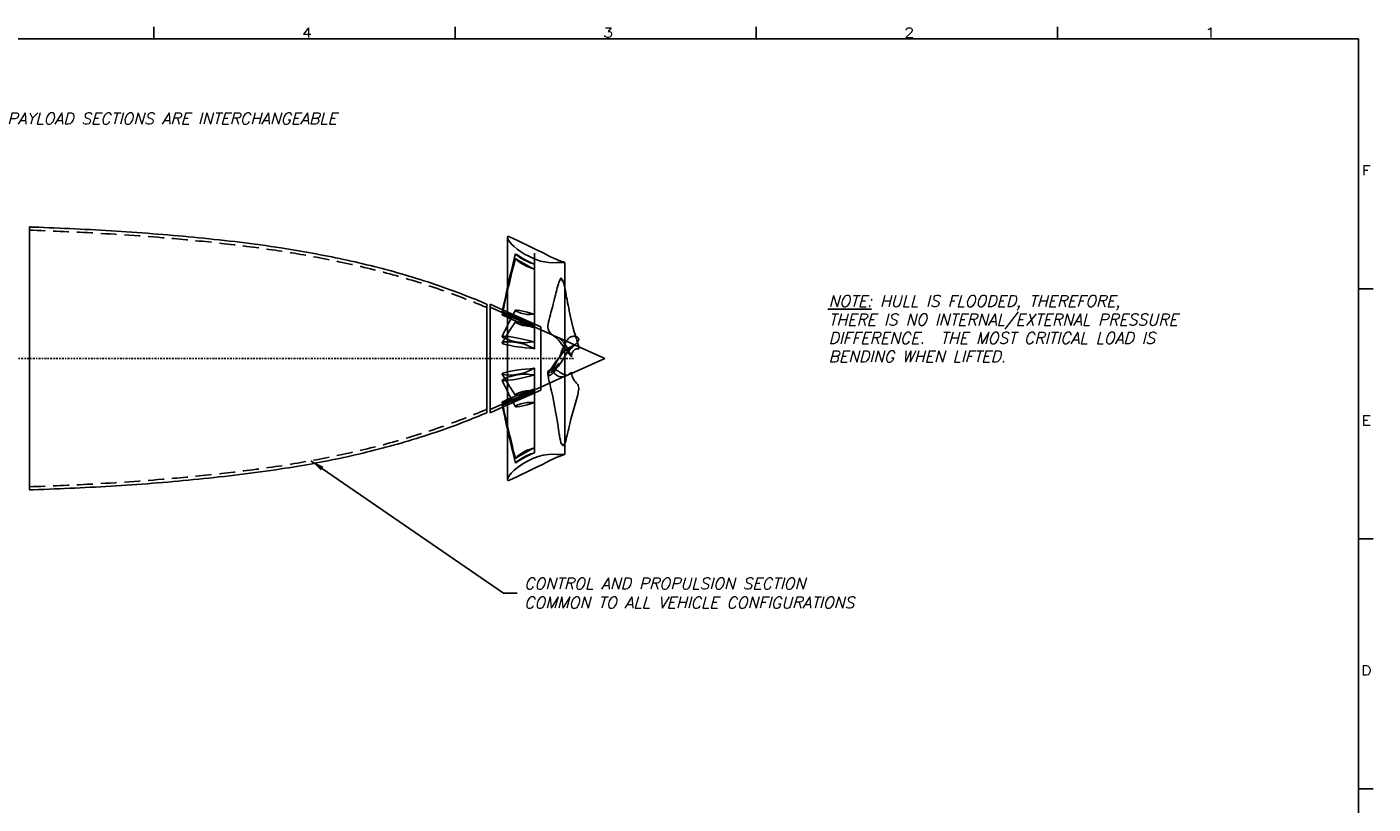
# Model space of a CAD drawing. Extents: x -194 to 25, y 5 to 126.
# Tile 5 of 5: x -82 to 24, y 64 to 125. Entities that reach past the tile are written whole.
import ezdxf
from ezdxf.enums import TextEntityAlignment as Align

# ---------------------------------------------------------------- set-up
doc = ezdxf.new("R2010")
doc.units = 0
doc.header["$LTSCALE"] = 5
doc.header["$MEASUREMENT"] = 0
for name, pattern in [('CENTER', [2, 1.25, -0.25, 0.25, -0.25]), ('HIDDEN', [0.375, 0.25, -0.125]), ('SLDHIDDEN0', [1.905, 1.27, -0.635])]:
    doc.linetypes.add(name, pattern=pattern)
for name, color, linetype in [('DIMEN', 1, 'CONTINUOUS'), ('DUCT', 30, 'CONTINUOUS'), ('HULL', 7, 'CONTINUOUS'), ('TTLBOX', 5, 'CONTINUOUS')]:
    doc.layers.add(name, color=color, linetype=linetype)
doc.styles.add('ENGR', font='Romans', dxfattribs={"oblique": 15})
doc.styles.add('ROMAND', font='Romand', dxfattribs={"height": 0.1})
doc.dimstyles.get("Standard").update_dxf_attribs({"dimtxt": 0.18, "dimasz": 0.18, "dimexe": 0.18, "dimexo": 0.0625, "dimgap": 0.09, "dimtad": 0, "dimtih": 1, "dimtoh": 1, "dimdec": 4, "dimzin": 0, "dimtxsty": 'STANDARD', "dimcen": 0.09, "dimazin": 3, "dimtfac": 1, "dimtdec": 4, "dimtofl": 0, "dimtmove": 0, "dimatfit": 3, "dimtolj": 1, "dimtzin": 0})

# ---------------------------------------------------------------- blocks, each defined once
blk = doc.blocks.new('BORDER')
at = {"layer": 'TTLBOX'}
for p, q in [((-10.375, 15.75), (-10.375, 15.875)), ((-7.781, 15.75), (-7.781, 15.875)), ((-5.188, 15.75), (-5.188, 15.875)), ((-2.594, 15.75), (-2.594, 15.875)), ((0, 15.75), (-20.75, 15.75)), ((0, 0), (0, 15.75)), ((0, 13.125), (0.125, 13.125)), ((0, 10.5), (0.125, 10.5)), ((0, 7.875), (0.125, 7.875))]:
    blk.add_line(p, q, dxfattribs=at)
for p in [(-10.375, 15.75), (-7.781, 15.75), (-5.188, 15.75), (-2.594, 15.75), (0, 13.125), (0, 10.5), (0, 10.5), (0, 7.875), (0, 7.875)]:
    blk.add_point(p, dxfattribs=at)
at = {"layer": 'TTLBOX', "style": 'ROMAND'}
for s, p in [('4', (-9.058, 15.766)), ('3', (-6.464, 15.766)), ('2', (-3.87, 15.766)), ('1', (-1.277, 15.766)), ('F', (0.067, 14.32)), ('E', (0.067, 11.695)), ('D', (0.067, 9.07))]:
    blk.add_text(s, height=0.1, dxfattribs=at).set_placement(p, align=Align.CENTER)
blk = doc.blocks.new('BBORDER')
at = {"layer": 'TTLBOX', "xscale": 0.7619047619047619, "yscale": 0.625, "zscale": 0.7619047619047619}
blk.add_blockref('BORDER', (0, 0), dxfattribs=at)

msp = doc.modelspace()

# ---------------------------------------------------------------- linework, layer by layer
at = {"layer": 'DUCT', "linetype": 'CONTINUOUS'}
for p, q in [((-44.1, 89.7), (-44.1, 108.76)), ((-39.58, 106.79), (-39.58, 91.67)), ((-45.47, 94.95), (-45.47, 103.51)), ((-45.47, 103.51), (-44.48, 103.07)), ((-39.58, 100.64), (-39.46, 100.59)), ((-38.81, 100.3), (-36.42, 99.23)), ((-36.42, 99.23), (-39.05, 98.06)), ((-39.49, 97.86), (-39.58, 97.83)), ((-44.43, 95.41), (-45.47, 94.95))]:
    msp.add_line(p, q, dxfattribs=at)
at = {"layer": 'DUCT', "linetype": 'SLDHIDDEN0'}
for p, q in [((-41.97, 107.52), (-41.97, 106.65)), ((-41.97, 107.08), (-41.97, 106.26)), ((-45.47, 103.26), (-41.47, 101.48)), ((-44.48, 103.07), (-41.47, 101.73)), ((-41.97, 103.09), (-41.97, 102.71)), ((-41.97, 102.05), (-41.97, 101.74)), ((-41.47, 96.73), (-41.47, 101.73)), ((-41.47, 101.48), (-40.57, 101.08)), ((-40.34, 100.98), (-39.58, 100.64)), ((-39.46, 100.59), (-38.81, 100.3)), ((-39.58, 97.83), (-41.47, 96.98)), ((-39.05, 98.06), (-39.31, 97.95)), ((-41.47, 96.98), (-45.47, 95.2)), ((-41.47, 96.73), (-44.43, 95.41))]:
    msp.add_line(p, q, dxfattribs=at)
at = {"layer": 'DUCT', "linetype": 'CONTINUOUS', "flags": 128}
for points in [[(-44.1, 108.76), (-44.1, 108.79), (-44.09, 108.82), (-44.05, 108.84), (-44.01, 108.84), (-43.93, 108.81), (-43.64, 108.68), (-43.35, 108.54), (-43.06, 108.4), (-42.49, 108.13), (-41.91, 107.85), (-41.33, 107.58), (-41.05, 107.43), (-40.76, 107.27), (-40.48, 107.13), (-40.26, 107.04), (-40.03, 106.95), (-39.81, 106.87), (-39.69, 106.83), (-39.64, 106.81), (-39.6, 106.8), (-39.59, 106.8), (-39.58, 106.79), (-39.58, 106.79), (-39.58, 106.79), (-39.58, 106.79), (-39.58, 106.79), (-39.58, 106.79), (-39.58, 106.79), (-39.58, 106.79)], [(-44.51, 102.89), (-44.48, 103.06), (-44.41, 103.4), (-44.34, 103.69), (-44.29, 103.95), (-44.24, 104.17), (-44.2, 104.36), (-44.18, 104.47), (-44.15, 104.58), (-44.12, 104.72), (-44.1, 104.79)], [(-39.58, 104.75), (-39.56, 104.66), (-39.51, 104.42), (-39.47, 104.2), (-39.44, 104.03), (-39.41, 103.9), (-39.4, 103.81), (-39.38, 103.72), (-39.36, 103.61), (-39.33, 103.42), (-39.28, 103.21), (-39.24, 102.97), (-39.14, 102.52), (-39.04, 102.07), (-38.92, 101.62), (-38.84, 101.32), (-38.75, 101.04), (-38.73, 100.96)], [(-44.1, 102.67), (-44.27, 102.75), (-44.43, 102.84), (-44.48, 102.86), (-44.5, 102.87), (-44.51, 102.88), (-44.51, 102.89), (-44.51, 102.89), (-44.51, 102.89)], [(-44.51, 100.97), (-44.48, 101.03), (-44.43, 101.14), (-44.38, 101.25), (-44.32, 101.37), (-44.26, 101.49), (-44.2, 101.61), (-44.15, 101.72), (-44.1, 101.81)], [(-44.1, 100.74), (-44.27, 100.8), (-44.43, 100.88), (-44.48, 100.91), (-44.5, 100.93), (-44.51, 100.94), (-44.51, 100.95), (-44.51, 100.96), (-44.51, 100.97), (-44.51, 100.97)], [(-39.58, 100.35), (-39.58, 100.35), (-39.58, 100.35), (-39.58, 100.35), (-39.58, 100.35), (-39.58, 100.35), (-39.58, 100.35), (-39.58, 100.35), (-39.58, 100.35), (-39.58, 100.35), (-39.58, 100.35), (-39.58, 100.35), (-39.58, 100.36), (-39.57, 100.38), (-39.55, 100.41), (-39.54, 100.44), (-39.52, 100.47), (-39.47, 100.57), (-39.42, 100.65), (-39.38, 100.7), (-39.33, 100.77), (-39.28, 100.82), (-39.23, 100.86), (-39.17, 100.9), (-39.11, 100.93), (-39.04, 100.96), (-38.97, 100.97), (-38.89, 100.98), (-38.82, 100.98), (-38.74, 100.96), (-38.66, 100.94), (-38.59, 100.91), (-38.53, 100.86), (-38.51, 100.83), (-38.5, 100.8), (-38.49, 100.77), (-38.49, 100.73), (-38.49, 100.71), (-38.5, 100.68), (-38.53, 100.62), (-38.59, 100.52), (-38.68, 100.42), (-38.73, 100.36), (-38.77, 100.33), (-38.79, 100.31), (-38.82, 100.29), (-38.86, 100.25), (-38.94, 100.18), (-39.01, 100.1), (-39.08, 100.03), (-39.15, 99.96), (-39.24, 99.85), (-39.35, 99.71), (-39.4, 99.64), (-39.44, 99.59), (-39.47, 99.54), (-39.5, 99.51), (-39.51, 99.5), (-39.52, 99.49)], [(-39.58, 100.35), (-39.58, 100.36), (-39.57, 100.37)], [(-38.59, 100.52), (-38.55, 100.38), (-38.51, 100.22), (-38.5, 100.17), (-38.5, 100.16)], [(-44.51, 98), (-44.51, 98), (-44.51, 98.01), (-44.51, 98.02), (-44.51, 98.03), (-44.5, 98.05), (-44.48, 98.06), (-44.43, 98.08), (-44.37, 98.1), (-44.17, 98.15), (-44.1, 98.17)], [(-44.1, 97.31), (-44.14, 97.37), (-44.24, 97.53), (-44.34, 97.7), (-44.44, 97.87), (-44.51, 98)], [(-39.06, 98.16), (-39.05, 98.05), (-39.03, 97.93), (-39.01, 97.84), (-38.98, 97.76), (-38.96, 97.7), (-38.93, 97.65), (-38.88, 97.56), (-38.82, 97.48), (-38.75, 97.4), (-38.69, 97.32), (-38.63, 97.25), (-38.57, 97.17), (-38.52, 97.09), (-38.5, 97), (-38.49, 96.9), (-38.49, 96.8), (-38.5, 96.74), (-38.5, 96.7), (-38.52, 96.61), (-38.54, 96.5), (-38.57, 96.36), (-38.61, 96.19), (-38.67, 96), (-38.77, 95.63), (-38.87, 95.27), (-38.95, 94.99), (-39.03, 94.71), (-39.1, 94.44), (-39.16, 94.18), (-39.21, 93.97), (-39.26, 93.78), (-39.28, 93.69), (-39.3, 93.61), (-39.32, 93.53), (-39.34, 93.44), (-39.37, 93.31), (-39.4, 93.18), (-39.44, 93.03), (-39.49, 92.86), (-39.54, 92.68), (-39.58, 92.59)], [(-39.49, 97.87), (-39.43, 97.89), (-39.33, 97.95), (-39.23, 98.01), (-39.14, 98.08), (-39.09, 98.12), (-39.07, 98.14), (-39.06, 98.15), (-39.06, 98.15), (-39.05, 98.15), (-39.05, 98.15), (-39.05, 98.16), (-39.05, 98.16), (-39.05, 98.16), (-39.05, 98.16), (-39.05, 98.16), (-39.05, 98.16), (-39.05, 98.16), (-39.05, 98.16), (-39.05, 98.16), (-39.05, 98.16), (-39.05, 98.16), (-39.05, 98.16), (-39.05, 98.16), (-39.05, 98.16), (-39.05, 98.16), (-39.05, 98.16), (-39.05, 98.16), (-39.05, 98.16), (-39.05, 98.16), (-39.05, 98.16), (-39.05, 98.16), (-39.05, 98.16)], [(-44.51, 95.79), (-44.51, 95.79), (-44.51, 95.8), (-44.5, 95.81), (-44.48, 95.82), (-44.43, 95.85), (-44.37, 95.87), (-44.17, 95.97), (-44.1, 95.99)], [(-44.1, 93.94), (-44.11, 93.99), (-44.16, 94.2), (-44.21, 94.41), (-44.26, 94.62), (-44.3, 94.83), (-44.35, 95.03), (-44.39, 95.23), (-44.43, 95.4), (-44.45, 95.51), (-44.47, 95.59), (-44.49, 95.66), (-44.5, 95.72), (-44.51, 95.77), (-44.51, 95.79)], [(-44.1, 93.67), (-44.12, 93.76), (-44.17, 93.96), (-44.2, 94.09), (-44.22, 94.2), (-44.24, 94.31), (-44.27, 94.41), (-44.29, 94.5), (-44.31, 94.6), (-44.34, 94.74), (-44.38, 94.94), (-44.43, 95.19), (-44.48, 95.39)], [(-39.58, 91.67), (-39.58, 91.67), (-39.58, 91.67), (-39.58, 91.67), (-39.58, 91.67), (-39.58, 91.67), (-39.58, 91.67), (-39.58, 91.67), (-39.58, 91.67), (-39.58, 91.67), (-39.59, 91.67), (-39.6, 91.67), (-39.61, 91.66), (-39.64, 91.66), (-39.69, 91.64), (-39.81, 91.6), (-40.03, 91.52), (-40.26, 91.43), (-40.48, 91.34), (-40.76, 91.19), (-41.05, 91.04), (-41.33, 90.89), (-41.91, 90.61), (-42.49, 90.34), (-43.06, 90.06), (-43.35, 89.92), (-43.64, 89.79), (-43.93, 89.65), (-44.01, 89.63), (-44.05, 89.63), (-44.09, 89.65), (-44.1, 89.67), (-44.1, 89.7)]]:
    msp.add_lwpolyline(points, dxfattribs=at)
at = {"layer": 'DUCT', "linetype": 'SLDHIDDEN0', "flags": 128}
for points in [[(-44.1, 108.76), (-44.1, 108.74), (-44.08, 108.67), (-43.98, 108.49), (-43.86, 108.33), (-43.72, 108.18), (-43.58, 108.04), (-43.34, 107.84), (-43.08, 107.66), (-42.76, 107.45), (-42.43, 107.28), (-42.09, 107.12), (-41.79, 107), (-41.49, 106.9), (-41.18, 106.84), (-40.86, 106.79), (-40.54, 106.77), (-40.22, 106.78), (-39.9, 106.8), (-39.74, 106.8), (-39.66, 106.8), (-39.62, 106.8), (-39.6, 106.8), (-39.59, 106.79), (-39.58, 106.79), (-39.58, 106.79), (-39.58, 106.79), (-39.58, 106.79), (-39.58, 106.79), (-39.58, 106.79), (-39.58, 106.79), (-39.58, 106.79), (-39.58, 106.79), (-39.58, 106.79)], [(-44.51, 102.68), (-44.51, 102.71), (-44.5, 102.74), (-44.49, 102.78), (-44.48, 102.83), (-44.47, 102.88), (-44.46, 102.95), (-44.43, 103.08), (-44.39, 103.24), (-44.35, 103.43), (-44.11, 104.48), (-44.02, 104.9), (-43.92, 105.29), (-43.83, 105.67), (-43.75, 106.02), (-43.67, 106.31), (-43.6, 106.59), (-43.58, 106.66), (-43.57, 106.73), (-43.55, 106.79), (-43.53, 106.87), (-43.51, 106.97), (-43.48, 107.09)], [(-44.1, 104.79), (-44.08, 104.9), (-44.04, 105.1), (-43.98, 105.35), (-43.9, 105.68), (-43.81, 106.06), (-43.71, 106.49), (-43.6, 106.97), (-43.48, 107.47)], [(-41.97, 106.65), (-41.97, 106.65), (-41.97, 106.65), (-41.97, 106.65), (-41.97, 106.65), (-41.97, 106.65), (-41.97, 106.65), (-41.97, 106.65), (-41.97, 106.66), (-41.98, 106.66), (-41.99, 106.66), (-42.06, 106.68), (-42.32, 106.77), (-42.58, 106.88), (-42.82, 107), (-43.06, 107.14), (-43.28, 107.3), (-43.39, 107.38), (-43.44, 107.43), (-43.46, 107.45), (-43.47, 107.46), (-43.47, 107.46), (-43.48, 107.47), (-43.48, 107.47), (-43.47, 107.47), (-43.47, 107.47), (-43.45, 107.45), (-43.34, 107.39), (-43.12, 107.25), (-42.89, 107.11), (-42.66, 106.98), (-42.54, 106.92), (-42.29, 106.8), (-42.13, 106.72), (-42.05, 106.69), (-42.01, 106.67), (-41.99, 106.66), (-41.98, 106.66), (-41.98, 106.66), (-41.97, 106.66), (-41.97, 106.66), (-41.97, 106.66), (-41.97, 106.65), (-41.97, 106.65), (-41.97, 106.65), (-41.97, 106.65), (-41.97, 106.65), (-41.97, 106.65), (-41.97, 106.65), (-41.97, 106.65), (-41.97, 106.65), (-41.97, 106.65), (-41.97, 106.65), (-41.97, 106.65), (-41.97, 106.65), (-41.97, 106.65), (-41.97, 106.65), (-41.97, 106.65), (-41.97, 106.65)], [(-41.97, 106.26), (-41.97, 106.26), (-41.97, 106.26), (-41.97, 106.26), (-41.97, 106.26), (-41.97, 106.26), (-41.97, 106.26), (-41.97, 106.26), (-41.97, 106.26), (-41.98, 106.26), (-41.99, 106.27), (-42.06, 106.3), (-42.32, 106.43), (-42.58, 106.57), (-42.82, 106.71), (-43.06, 106.84), (-43.28, 106.98), (-43.39, 107.05), (-43.44, 107.08), (-43.46, 107.09), (-43.47, 107.09), (-43.47, 107.09), (-43.48, 107.09), (-43.48, 107.09), (-43.47, 107.08), (-43.47, 107.07), (-43.45, 107.05), (-43.34, 106.96), (-43.12, 106.79), (-42.89, 106.65), (-42.66, 106.52), (-42.54, 106.46), (-42.29, 106.37), (-42.13, 106.31), (-42.05, 106.28), (-42.01, 106.27), (-41.99, 106.26), (-41.98, 106.26), (-41.98, 106.26), (-41.97, 106.26), (-41.97, 106.26), (-41.97, 106.26), (-41.97, 106.26), (-41.97, 106.26), (-41.97, 106.26), (-41.97, 106.26), (-41.97, 106.26), (-41.97, 106.26), (-41.97, 106.26), (-41.97, 106.26), (-41.97, 106.26), (-41.97, 106.26), (-41.97, 106.26), (-41.97, 106.26), (-41.97, 106.26), (-41.97, 106.26), (-41.97, 106.26), (-41.97, 106.26), (-41.97, 106.26)], [(-41.97, 106.65), (-41.97, 104.51), (-41.97, 101.85)], [(-41.97, 106.26), (-41.97, 104.19), (-41.97, 101.62)], [(-40.58, 101.09), (-40.62, 101.12), (-40.73, 101.25), (-40.8, 101.34), (-40.85, 101.42), (-40.88, 101.49), (-40.9, 101.56), (-40.91, 101.66), (-40.91, 101.78), (-40.89, 101.92), (-40.86, 102.11), (-40.82, 102.31), (-40.77, 102.51), (-40.72, 102.7), (-40.68, 102.86), (-40.64, 103.01), (-40.59, 103.2), (-40.54, 103.35), (-40.5, 103.5), (-40.45, 103.71), (-40.39, 103.95), (-40.32, 104.21), (-40.28, 104.38), (-40.24, 104.53), (-40.2, 104.66), (-40.18, 104.78), (-40.15, 104.88), (-40.13, 104.96), (-40.11, 105.03), (-40.08, 105.11), (-40.05, 105.21), (-40.02, 105.29), (-40, 105.35), (-39.98, 105.4), (-39.97, 105.41), (-39.96, 105.44), (-39.94, 105.47), (-39.92, 105.51), (-39.89, 105.56)], [(-39.68, 105.24), (-39.68, 105.24), (-39.68, 105.24), (-39.68, 105.24), (-39.68, 105.24), (-39.68, 105.24), (-39.68, 105.24), (-39.69, 105.24), (-39.69, 105.24), (-39.69, 105.25), (-39.7, 105.25), (-39.7, 105.26), (-39.73, 105.3), (-39.76, 105.33), (-39.79, 105.36), (-39.82, 105.4), (-39.86, 105.48), (-39.88, 105.52), (-39.89, 105.54), (-39.89, 105.55), (-39.89, 105.56), (-39.89, 105.56), (-39.89, 105.56), (-39.89, 105.56), (-39.89, 105.56), (-39.89, 105.56), (-39.89, 105.56), (-39.89, 105.56), (-39.88, 105.56), (-39.87, 105.55), (-39.86, 105.55), (-39.81, 105.48), (-39.76, 105.41), (-39.73, 105.36), (-39.71, 105.3), (-39.68, 105.24)], [(-39.69, 105.25), (-39.62, 104.94), (-39.58, 104.75)], [(-44.51, 102.89), (-44.51, 102.89), (-44.51, 102.89), (-44.5, 102.89), (-44.48, 102.89), (-44.43, 102.87), (-44.37, 102.85), (-44.17, 102.77), (-43.96, 102.69), (-43.54, 102.52), (-43.02, 102.3), (-42.67, 102.15), (-42.32, 101.99), (-42.15, 101.92), (-42.06, 101.88), (-42.01, 101.86), (-41.99, 101.85), (-41.99, 101.85), (-41.98, 101.85), (-41.97, 101.85), (-41.97, 101.85), (-41.97, 101.85), (-41.97, 101.85), (-41.97, 101.85), (-41.97, 101.85), (-41.97, 101.85), (-41.97, 101.85), (-41.97, 101.85), (-41.97, 101.85), (-41.97, 101.85), (-41.97, 101.85), (-41.97, 101.85), (-41.97, 101.85), (-41.97, 101.85), (-41.97, 101.85), (-41.97, 101.85), (-41.97, 101.85), (-41.97, 101.85), (-41.97, 101.85), (-41.97, 101.85)], [(-44.1, 101.81), (-44.09, 101.83), (-44.04, 101.94), (-43.97, 102.08), (-43.89, 102.23), (-43.81, 102.4), (-43.7, 102.59), (-43.59, 102.81), (-43.47, 103.03)], [(-41.97, 102.71), (-41.97, 102.71), (-41.97, 102.71), (-41.97, 102.71), (-41.97, 102.71), (-41.97, 102.71), (-41.97, 102.71), (-41.97, 102.71), (-41.97, 102.71), (-41.98, 102.71), (-41.99, 102.71), (-42.06, 102.71), (-42.32, 102.7), (-42.58, 102.7), (-42.82, 102.74), (-43.06, 102.81), (-43.28, 102.89), (-43.39, 102.94), (-43.44, 102.98), (-43.46, 103), (-43.47, 103), (-43.47, 103.01), (-43.48, 103.02), (-43.48, 103.03), (-43.47, 103.03), (-43.47, 103.04), (-43.45, 103.04), (-43.34, 103.04), (-43.12, 103.01), (-42.89, 102.96), (-42.66, 102.91), (-42.54, 102.87), (-42.29, 102.79), (-42.13, 102.75), (-42.05, 102.72), (-42.01, 102.71), (-41.99, 102.71), (-41.98, 102.71), (-41.98, 102.71), (-41.97, 102.71), (-41.97, 102.71), (-41.97, 102.71), (-41.97, 102.71), (-41.97, 102.71), (-41.97, 102.71), (-41.97, 102.71), (-41.97, 102.71), (-41.97, 102.71), (-41.97, 102.71), (-41.97, 102.71), (-41.97, 102.71), (-41.97, 102.71), (-41.97, 102.71), (-41.97, 102.71), (-41.97, 102.71), (-41.97, 102.71), (-41.97, 102.71), (-41.97, 102.71), (-41.97, 102.71)], [(-41.97, 101.62), (-41.97, 101.62), (-41.97, 101.62), (-41.97, 101.62), (-41.97, 101.62), (-41.97, 101.62), (-41.97, 101.62), (-41.97, 101.62), (-41.98, 101.62), (-41.99, 101.63), (-42.05, 101.66), (-42.29, 101.8), (-42.53, 101.93), (-42.77, 102.05), (-43.02, 102.17), (-43.27, 102.27), (-43.6, 102.41), (-43.94, 102.53), (-44.27, 102.63), (-44.43, 102.68), (-44.48, 102.68), (-44.5, 102.69), (-44.51, 102.69), (-44.51, 102.69), (-44.51, 102.68), (-44.51, 102.68), (-44.51, 102.67), (-44.5, 102.66), (-44.48, 102.65), (-44.43, 102.62), (-44.37, 102.59), (-44.17, 102.5), (-43.96, 102.41), (-43.54, 102.23), (-43.02, 102.02), (-42.67, 101.89), (-42.32, 101.76), (-42.15, 101.69), (-42.06, 101.66), (-42.01, 101.64), (-41.99, 101.63), (-41.99, 101.63), (-41.98, 101.62), (-41.97, 101.62), (-41.97, 101.62), (-41.97, 101.62), (-41.97, 101.62), (-41.97, 101.62), (-41.97, 101.62), (-41.97, 101.62), (-41.97, 101.62), (-41.97, 101.62), (-41.97, 101.62), (-41.97, 101.62), (-41.97, 101.62), (-41.97, 101.62), (-41.97, 101.62), (-41.97, 101.62), (-41.97, 101.62), (-41.97, 101.62), (-41.97, 101.62), (-41.97, 101.62), (-41.97, 101.62)], [(-44.51, 100.46), (-44.44, 100.59), (-44.34, 100.76), (-44.24, 100.93), (-44.14, 101.09), (-44.08, 101.19), (-44.03, 101.28), (-43.98, 101.36), (-43.92, 101.45), (-43.86, 101.54), (-43.82, 101.61), (-43.77, 101.68), (-43.71, 101.78), (-43.63, 101.88), (-43.55, 102), (-43.47, 102.12)], [(-41.97, 101.85), (-41.97, 101.85), (-41.97, 101.85), (-41.97, 101.85), (-41.97, 101.85), (-41.97, 101.85), (-41.97, 101.85), (-41.97, 101.85), (-41.98, 101.85), (-41.99, 101.85), (-42.05, 101.87), (-42.29, 101.95), (-42.53, 102.02), (-42.77, 102.1), (-43.02, 102.19), (-43.27, 102.29), (-43.6, 102.43), (-43.94, 102.58), (-44.1, 102.67)], [(-41.97, 101.74), (-41.97, 101.74), (-41.97, 101.74), (-41.97, 101.74), (-41.97, 101.74), (-41.97, 101.74), (-41.97, 101.74), (-41.97, 101.74), (-41.97, 101.74), (-41.98, 101.75), (-41.99, 101.75), (-42.06, 101.77), (-42.32, 101.88), (-42.58, 101.97), (-42.82, 102.04), (-43.06, 102.09), (-43.28, 102.12), (-43.39, 102.13), (-43.44, 102.13), (-43.46, 102.13), (-43.47, 102.12), (-43.47, 102.12), (-43.48, 102.11), (-43.48, 102.1), (-43.47, 102.1), (-43.47, 102.09), (-43.45, 102.07), (-43.34, 102.01), (-43.12, 101.91), (-42.89, 101.84), (-42.66, 101.79), (-42.54, 101.77), (-42.29, 101.76), (-42.13, 101.75), (-42.05, 101.75), (-42.01, 101.75), (-41.99, 101.75), (-41.98, 101.75), (-41.98, 101.74), (-41.97, 101.74), (-41.97, 101.74), (-41.97, 101.74), (-41.97, 101.74), (-41.97, 101.74), (-41.97, 101.74), (-41.97, 101.74), (-41.97, 101.74), (-41.97, 101.74), (-41.97, 101.74), (-41.97, 101.74), (-41.97, 101.74), (-41.97, 101.74), (-41.97, 101.74), (-41.97, 101.74), (-41.97, 101.74), (-41.97, 101.74), (-41.97, 101.74), (-41.97, 101.74), (-41.97, 101.74)], [(-41.97, 102.71), (-41.97, 101.74), (-41.97, 100.54)], [(-44.51, 100.97), (-44.51, 100.97), (-44.5, 100.98), (-44.48, 100.99), (-44.43, 100.99), (-44.37, 100.99), (-44.17, 100.97), (-43.96, 100.95), (-43.54, 100.88), (-43.02, 100.79), (-42.67, 100.7), (-42.32, 100.61), (-42.15, 100.57), (-42.06, 100.55), (-42.01, 100.55), (-41.99, 100.54), (-41.99, 100.54), (-41.98, 100.54), (-41.97, 100.54), (-41.97, 100.54), (-41.97, 100.54), (-41.97, 100.54), (-41.97, 100.54), (-41.97, 100.54), (-41.97, 100.54), (-41.97, 100.54), (-41.97, 100.54), (-41.97, 100.54), (-41.97, 100.54), (-41.97, 100.54), (-41.97, 100.54), (-41.97, 100.54), (-41.97, 100.54), (-41.97, 100.54), (-41.97, 100.54), (-41.97, 100.54), (-41.97, 100.54), (-41.97, 100.54), (-41.97, 100.54)], [(-41.97, 100.54), (-41.97, 100.54), (-41.97, 100.54), (-41.97, 100.54), (-41.97, 100.54), (-41.97, 100.54), (-41.97, 100.54), (-41.97, 100.54), (-41.98, 100.54), (-41.99, 100.54), (-42.05, 100.54), (-42.29, 100.51), (-42.53, 100.48), (-42.77, 100.47), (-43.02, 100.48), (-43.27, 100.52), (-43.6, 100.58), (-43.94, 100.68), (-44.1, 100.74)], [(-41.97, 101.74), (-41.97, 100.97), (-41.97, 100)], [(-40.57, 101.08), (-40.58, 101.09), (-40.58, 101.08), (-40.57, 101.08), (-40.56, 101.07), (-40.54, 101.06), (-40.51, 101.05), (-40.47, 101.03), (-40.39, 101), (-40.32, 100.97), (-40.18, 100.9), (-40.04, 100.82), (-39.92, 100.74), (-39.81, 100.64), (-39.7, 100.52), (-39.59, 100.37), (-39.48, 100.2), (-39.38, 100.01), (-39.3, 99.86), (-39.22, 99.71), (-39.14, 99.54), (-39.09, 99.45), (-39.08, 99.42), (-39.07, 99.4), (-39.06, 99.39), (-39.06, 99.38), (-39.06, 99.38), (-39.05, 99.37), (-39.05, 99.37), (-39.05, 99.37), (-39.05, 99.37), (-39.05, 99.37), (-39.05, 99.37), (-39.05, 99.37), (-39.05, 99.37), (-39.05, 99.37), (-39.05, 99.37), (-39.05, 99.37), (-39.05, 99.37), (-39.05, 99.37), (-39.05, 99.37), (-39.05, 99.37), (-39.05, 99.37), (-39.05, 99.37), (-39.05, 99.37), (-39.05, 99.37), (-39.05, 99.37)], [(-39.05, 99.37), (-39.05, 99.37), (-39.05, 99.37), (-39.05, 99.37), (-39.05, 99.37), (-39.05, 99.37), (-39.05, 99.37), (-39.05, 99.37), (-39.05, 99.37), (-39.05, 99.37), (-39.06, 99.38), (-39.07, 99.4), (-39.11, 99.45), (-39.18, 99.55), (-39.35, 99.74), (-39.51, 99.93), (-39.66, 100.13), (-39.81, 100.32), (-39.93, 100.49), (-40.06, 100.64), (-40.19, 100.78), (-40.33, 100.91), (-40.47, 101.02), (-40.53, 101.06), (-40.57, 101.08)], [(-38.73, 100.96), (-38.67, 100.79), (-38.6, 100.57), (-38.59, 100.52)], [(-41.97, 100), (-41.97, 100), (-41.97, 100), (-41.97, 100), (-41.97, 100), (-41.97, 100), (-41.97, 100), (-41.97, 100), (-41.98, 100), (-41.99, 100.01), (-42.05, 100.03), (-42.29, 100.14), (-42.53, 100.26), (-42.77, 100.35), (-43.02, 100.42), (-43.27, 100.47), (-43.6, 100.52), (-43.94, 100.54), (-44.27, 100.53), (-44.43, 100.5), (-44.48, 100.49), (-44.5, 100.48), (-44.51, 100.47), (-44.51, 100.46), (-44.51, 100.45), (-44.51, 100.44), (-44.51, 100.43), (-44.5, 100.42), (-44.48, 100.4), (-44.43, 100.38), (-44.37, 100.37), (-44.17, 100.31), (-43.96, 100.27), (-43.54, 100.18), (-43.02, 100.11), (-42.67, 100.08), (-42.32, 100.05), (-42.15, 100.03), (-42.06, 100.02), (-42.01, 100.01), (-41.99, 100), (-41.99, 100), (-41.98, 100), (-41.97, 100), (-41.97, 100), (-41.97, 100), (-41.97, 100), (-41.97, 100), (-41.97, 100), (-41.97, 100), (-41.97, 100), (-41.97, 100), (-41.97, 100), (-41.97, 100), (-41.97, 100), (-41.97, 100), (-41.97, 100), (-41.97, 100), (-41.97, 100), (-41.97, 100), (-41.97, 100), (-41.97, 100), (-41.97, 100)], [(-40.5, 98.23), (-40.55, 98.2), (-40.62, 98.16), (-40.65, 98.14), (-40.66, 98.12), (-40.67, 98.12), (-40.66, 98.12), (-40.66, 98.13), (-40.65, 98.14), (-40.6, 98.2), (-40.54, 98.26), (-40.46, 98.35), (-40.4, 98.42), (-40.35, 98.48), (-40.32, 98.52), (-40.27, 98.58), (-40.22, 98.64), (-40.18, 98.69), (-40.15, 98.73), (-40.12, 98.78), (-40.08, 98.82), (-40.06, 98.85), (-40.05, 98.87), (-40.05, 98.87), (-40.06, 98.86), (-40.06, 98.85), (-40.07, 98.84), (-40.08, 98.83), (-40.08, 98.81), (-40.1, 98.78), (-40.11, 98.75), (-40.13, 98.72), (-40.14, 98.69), (-40.15, 98.67), (-40.16, 98.66), (-40.17, 98.64), (-40.18, 98.62), (-40.19, 98.6), (-40.2, 98.57), (-40.23, 98.52), (-40.25, 98.46), (-40.29, 98.4), (-40.32, 98.35), (-40.35, 98.3), (-40.42, 98.19), (-40.5, 98.1), (-40.59, 98.02), (-40.67, 97.96), (-40.71, 97.93), (-40.74, 97.91), (-40.78, 97.9), (-40.81, 97.88), (-40.85, 97.88), (-40.88, 97.88), (-40.9, 97.89), (-40.91, 97.91), (-40.91, 97.93), (-40.9, 97.93), (-40.9, 97.94), (-40.9, 97.95), (-40.9, 97.96), (-40.88, 97.99), (-40.87, 98.03), (-40.84, 98.08), (-40.81, 98.16), (-40.76, 98.24), (-40.7, 98.35), (-40.61, 98.49), (-40.52, 98.63), (-40.43, 98.77), (-40.36, 98.87), (-40.31, 98.96), (-40.26, 99.02), (-40.23, 99.07), (-40.2, 99.1), (-40.18, 99.13), (-40.14, 99.18), (-40.11, 99.23), (-40.08, 99.26), (-40.04, 99.32), (-40.01, 99.37), (-39.98, 99.42), (-39.96, 99.47), (-39.94, 99.51), (-39.92, 99.55), (-39.91, 99.57), (-39.9, 99.59), (-39.89, 99.61), (-39.89, 99.63), (-39.88, 99.65), (-39.87, 99.68), (-39.85, 99.74)], [(-39.05, 100.17), (-39.05, 100.17), (-39.05, 100.17), (-39.05, 100.17), (-39.05, 100.17), (-39.05, 100.17), (-39.05, 100.17), (-39.05, 100.17), (-39.05, 100.17), (-39.06, 100.17), (-39.07, 100.15), (-39.08, 100.15), (-39.12, 100.12), (-39.18, 100.04), (-39.3, 99.89), (-39.41, 99.71), (-39.5, 99.54), (-39.6, 99.35), (-39.71, 99.17), (-39.89, 98.89), (-39.99, 98.75), (-40.09, 98.62), (-40.2, 98.5), (-40.32, 98.38), (-40.44, 98.27), (-40.49, 98.23), (-40.52, 98.22), (-40.55, 98.22), (-40.56, 98.22), (-40.57, 98.23), (-40.58, 98.24), (-40.58, 98.26), (-40.57, 98.33), (-40.53, 98.43), (-40.48, 98.52), (-40.38, 98.71), (-40.26, 98.9), (-40.15, 99.09), (-40.03, 99.28), (-39.91, 99.46), (-39.78, 99.63), (-39.61, 99.82), (-39.43, 99.97), (-39.33, 100.03), (-39.23, 100.08), (-39.14, 100.13), (-39.09, 100.15), (-39.07, 100.16), (-39.06, 100.16)], [(-39.68, 100.12), (-39.68, 100.12), (-39.68, 100.12), (-39.68, 100.12), (-39.68, 100.12), (-39.68, 100.12), (-39.68, 100.12), (-39.69, 100.12), (-39.69, 100.11), (-39.69, 100.1), (-39.7, 100.1), (-39.7, 100.09), (-39.73, 100.03), (-39.76, 99.97), (-39.79, 99.91), (-39.82, 99.85), (-39.84, 99.77), (-39.86, 99.7), (-39.87, 99.66), (-39.88, 99.63), (-39.89, 99.59), (-39.89, 99.57), (-39.89, 99.56), (-39.89, 99.56), (-39.89, 99.55), (-39.89, 99.55), (-39.89, 99.55), (-39.89, 99.55), (-39.89, 99.55), (-39.88, 99.55), (-39.87, 99.57), (-39.86, 99.58), (-39.83, 99.64), (-39.81, 99.7), (-39.78, 99.77), (-39.76, 99.83), (-39.73, 99.92), (-39.71, 100.02), (-39.68, 100.12)], [(-39.8, 99.9), (-39.79, 99.92), (-39.78, 99.94), (-39.77, 99.96), (-39.76, 99.97), (-39.76, 99.98), (-39.76, 99.99), (-39.75, 100), (-39.75, 100.01), (-39.75, 100.01), (-39.73, 100.05), (-39.72, 100.06), (-39.72, 100.08), (-39.7, 100.1), (-39.69, 100.14), (-39.66, 100.19), (-39.63, 100.25), (-39.62, 100.28), (-39.61, 100.3), (-39.6, 100.32), (-39.59, 100.33), (-39.59, 100.34), (-39.58, 100.35), (-39.58, 100.35)], [(-39.49, 99.92), (-39.41, 99.98), (-39.28, 100.06), (-39.15, 100.13), (-39.09, 100.16), (-39.08, 100.17), (-39.07, 100.17), (-39.06, 100.18), (-39.06, 100.18), (-39.05, 100.18), (-39.05, 100.18), (-39.03, 100.19), (-39.01, 100.2), (-38.98, 100.22), (-38.94, 100.23), (-38.91, 100.25), (-38.9, 100.25), (-38.9, 100.25), (-38.9, 100.25), (-38.9, 100.25), (-38.9, 100.25), (-38.9, 100.25), (-38.93, 100.23), (-38.96, 100.22), (-39, 100.19), (-39.1, 100.14), (-39.2, 100.09), (-39.3, 100.03), (-39.44, 99.94), (-39.6, 99.81), (-39.69, 99.73), (-39.72, 99.69), (-39.74, 99.67), (-39.75, 99.66), (-39.76, 99.65), (-39.76, 99.65), (-39.77, 99.65), (-39.77, 99.65)], [(-39.77, 99.65), (-39.76, 99.66), (-39.75, 99.67)], [(-39.33, 99.85), (-39.29, 99.91), (-39.23, 99.99), (-39.18, 100.05), (-39.14, 100.08), (-39.12, 100.11), (-39.11, 100.12), (-39.1, 100.13), (-39.08, 100.15), (-39.07, 100.16), (-39.06, 100.16)], [(-38.5, 100.16), (-38.49, 100.13), (-38.49, 100.1), (-38.48, 100.06), (-38.49, 100.01), (-38.49, 99.99), (-38.51, 99.98), (-38.57, 99.98), (-38.64, 99.98), (-38.72, 99.97), (-38.79, 99.94), (-38.85, 99.89), (-38.89, 99.84), (-38.92, 99.81), (-38.96, 99.75), (-39, 99.68), (-39.03, 99.59), (-39.05, 99.47), (-39.05, 99.38)], [(-39.52, 99.49), (-39.52, 99.49), (-39.51, 99.51), (-39.5, 99.53)], [(-41.97, 98.47), (-41.97, 98.47), (-41.97, 98.47), (-41.97, 98.47), (-41.97, 98.47), (-41.97, 98.47), (-41.97, 98.47), (-41.97, 98.47), (-41.98, 98.47), (-41.99, 98.46), (-42.05, 98.44), (-42.29, 98.32), (-42.53, 98.21), (-42.77, 98.11), (-43.02, 98.04), (-43.27, 97.99), (-43.6, 97.94), (-43.94, 97.92), (-44.27, 97.94), (-44.43, 97.97), (-44.48, 97.98), (-44.5, 97.99), (-44.51, 98), (-44.51, 98)], [(-42.35, 97.97), (-42.53, 97.99), (-42.72, 98), (-42.91, 97.99), (-43.1, 97.97), (-43.48, 97.91), (-43.87, 97.81), (-44.06, 97.75), (-44.24, 97.68), (-44.43, 97.59), (-44.47, 97.56), (-44.49, 97.54), (-44.51, 97.53), (-44.51, 97.52), (-44.51, 97.51), (-44.51, 97.5), (-44.51, 97.49), (-44.5, 97.48), (-44.48, 97.48), (-44.39, 97.48), (-44.21, 97.49), (-44.04, 97.51), (-43.68, 97.56), (-43.35, 97.61), (-43.02, 97.68), (-42.69, 97.77), (-42.35, 97.85), (-42.18, 97.89), (-42.01, 97.92), (-41.97, 97.93), (-41.97, 97.93), (-41.97, 97.93), (-41.97, 97.93), (-41.97, 97.93), (-41.97, 97.93), (-41.97, 97.93), (-41.97, 97.93), (-41.97, 97.93), (-41.97, 97.93), (-41.97, 97.93), (-41.97, 97.93), (-41.97, 97.93), (-41.97, 97.93), (-41.97, 97.93), (-41.97, 97.93), (-41.97, 97.93), (-41.97, 97.93), (-41.97, 97.93), (-41.98, 97.93), (-41.98, 97.93), (-41.99, 97.93), (-42, 97.93), (-42.08, 97.93), (-42.35, 97.97)], [(-44.1, 98.17), (-43.96, 98.2), (-43.54, 98.28), (-43.02, 98.36), (-42.67, 98.39), (-42.32, 98.42), (-42.15, 98.44), (-42.06, 98.45), (-42.01, 98.46), (-41.99, 98.46), (-41.99, 98.46), (-41.98, 98.47), (-41.97, 98.47), (-41.97, 98.47), (-41.97, 98.47), (-41.97, 98.47), (-41.97, 98.47), (-41.97, 98.47), (-41.97, 98.47), (-41.97, 98.47), (-41.97, 98.47), (-41.97, 98.47), (-41.97, 98.47), (-41.97, 98.47), (-41.97, 98.47), (-41.97, 98.47), (-41.97, 98.47), (-41.97, 98.47), (-41.97, 98.47), (-41.97, 98.47), (-41.97, 98.47), (-41.97, 98.47), (-41.97, 98.47)], [(-41.97, 98.47), (-41.97, 97.5), (-41.97, 96.72)], [(-41.97, 97.93), (-41.97, 96.73), (-41.97, 95.76)], [(-39.89, 92.57), (-39.93, 92.8), (-39.97, 92.99), (-39.99, 93.12), (-40.01, 93.22), (-40.02, 93.3), (-40.05, 93.46), (-40.08, 93.64), (-40.12, 93.9), (-40.17, 94.2), (-40.22, 94.51), (-40.27, 94.78), (-40.31, 95.02), (-40.35, 95.24), (-40.39, 95.45), (-40.43, 95.69), (-40.48, 95.95), (-40.54, 96.24), (-40.59, 96.45), (-40.64, 96.66), (-40.68, 96.85), (-40.72, 97.01), (-40.75, 97.15), (-40.77, 97.25), (-40.79, 97.31), (-40.8, 97.36), (-40.81, 97.43), (-40.83, 97.52), (-40.86, 97.64), (-40.88, 97.77), (-40.89, 97.87), (-40.9, 97.93), (-40.9, 97.98), (-40.91, 98.03), (-40.91, 98.09), (-40.91, 98.15), (-40.9, 98.22), (-40.87, 98.27), (-40.82, 98.31), (-40.75, 98.34), (-40.68, 98.36), (-40.61, 98.38), (-40.55, 98.41)], [(-39.05, 98.16), (-39.05, 98.16), (-39.05, 98.16), (-39.05, 98.16), (-39.05, 98.16), (-39.05, 98.16), (-39.05, 98.16), (-39.05, 98.16), (-39.06, 98.15), (-39.07, 98.13), (-39.08, 98.12), (-39.12, 98.09), (-39.18, 98.02), (-39.3, 97.95), (-39.41, 97.92), (-39.5, 97.92), (-39.6, 97.95), (-39.71, 98), (-39.89, 98.1), (-39.99, 98.16), (-40.09, 98.22), (-40.2, 98.29), (-40.32, 98.35), (-40.44, 98.41), (-40.49, 98.42), (-40.52, 98.42), (-40.55, 98.41), (-40.56, 98.4), (-40.57, 98.39), (-40.58, 98.37), (-40.58, 98.35), (-40.57, 98.29), (-40.53, 98.21), (-40.48, 98.14), (-40.38, 98.03), (-40.26, 97.94), (-40.15, 97.87), (-40.03, 97.82), (-39.91, 97.79), (-39.78, 97.78), (-39.61, 97.82), (-39.49, 97.87)], [(-43.47, 95.44), (-43.59, 95.66), (-43.71, 95.88), (-43.81, 96.08), (-43.9, 96.25), (-43.98, 96.4), (-44.03, 96.5), (-44.07, 96.59), (-44.12, 96.68), (-44.16, 96.77), (-44.2, 96.86), (-44.26, 96.98), (-44.32, 97.1), (-44.38, 97.22), (-44.43, 97.34), (-44.48, 97.44), (-44.5, 97.47), (-44.51, 97.5)], [(-41.97, 96.84), (-41.97, 96.84), (-41.97, 96.84), (-41.97, 96.84), (-41.97, 96.84), (-41.97, 96.84), (-41.97, 96.84), (-41.97, 96.84), (-41.98, 96.84), (-41.99, 96.83), (-42.05, 96.8), (-42.29, 96.67), (-42.53, 96.54), (-42.77, 96.41), (-43.02, 96.3), (-43.27, 96.19), (-43.6, 96.06), (-43.94, 95.94), (-44.27, 95.83), (-44.43, 95.79), (-44.48, 95.78), (-44.5, 95.78), (-44.51, 95.78), (-44.51, 95.78), (-44.51, 95.78), (-44.51, 95.79)], [(-41.97, 96.62), (-41.97, 96.62), (-41.97, 96.62), (-41.97, 96.62), (-41.97, 96.62), (-41.97, 96.62), (-41.97, 96.62), (-41.97, 96.62), (-41.98, 96.62), (-41.99, 96.61), (-42.05, 96.59), (-42.29, 96.52), (-42.53, 96.45), (-42.77, 96.36), (-43.02, 96.28), (-43.27, 96.18), (-43.6, 96.03), (-43.94, 95.88), (-44.27, 95.72), (-44.43, 95.63), (-44.48, 95.61), (-44.5, 95.59), (-44.51, 95.59), (-44.51, 95.58), (-44.51, 95.58), (-44.51, 95.57), (-44.51, 95.57), (-44.5, 95.57), (-44.48, 95.58), (-44.43, 95.6), (-44.37, 95.61), (-44.17, 95.69), (-43.96, 95.78), (-43.54, 95.95), (-43.02, 96.16), (-42.67, 96.32), (-42.32, 96.47), (-42.15, 96.55), (-42.06, 96.58), (-42.01, 96.6), (-41.99, 96.61), (-41.99, 96.61), (-41.98, 96.62), (-41.97, 96.62), (-41.97, 96.62), (-41.97, 96.62), (-41.97, 96.62), (-41.97, 96.62), (-41.97, 96.62), (-41.97, 96.62), (-41.97, 96.62), (-41.97, 96.62), (-41.97, 96.62), (-41.97, 96.62), (-41.97, 96.62), (-41.97, 96.62), (-41.97, 96.62), (-41.97, 96.62), (-41.97, 96.62), (-41.97, 96.62), (-41.97, 96.62), (-41.97, 96.62), (-41.97, 96.62)], [(-43.47, 96.34), (-43.56, 96.48), (-43.65, 96.6), (-43.72, 96.72), (-43.79, 96.81), (-43.84, 96.89), (-43.88, 96.96), (-43.93, 97.03), (-43.98, 97.11), (-44.03, 97.19), (-44.08, 97.28), (-44.1, 97.31)], [(-44.1, 95.99), (-43.96, 96.06), (-43.54, 96.24), (-43.02, 96.45), (-42.67, 96.58), (-42.32, 96.7), (-42.15, 96.77), (-42.06, 96.81), (-42.01, 96.83), (-41.99, 96.83), (-41.99, 96.84), (-41.98, 96.84), (-41.97, 96.84), (-41.97, 96.84), (-41.97, 96.84), (-41.97, 96.84), (-41.97, 96.84), (-41.97, 96.84), (-41.97, 96.84), (-41.97, 96.84), (-41.97, 96.84), (-41.97, 96.84), (-41.97, 96.84), (-41.97, 96.84), (-41.97, 96.84), (-41.97, 96.84), (-41.97, 96.84), (-41.97, 96.84), (-41.97, 96.84), (-41.97, 96.84), (-41.97, 96.84), (-41.97, 96.84), (-41.97, 96.84)], [(-41.97, 96.72), (-41.97, 96.72), (-41.97, 96.72), (-41.97, 96.72), (-41.97, 96.72), (-41.97, 96.72), (-41.97, 96.72), (-41.97, 96.72), (-41.97, 96.72), (-41.98, 96.72), (-41.99, 96.72), (-42.06, 96.69), (-42.32, 96.59), (-42.58, 96.5), (-42.82, 96.43), (-43.06, 96.38), (-43.28, 96.34), (-43.39, 96.33), (-43.44, 96.33), (-43.46, 96.34), (-43.47, 96.34), (-43.47, 96.35), (-43.48, 96.36), (-43.48, 96.36), (-43.47, 96.37), (-43.47, 96.38), (-43.45, 96.4), (-43.34, 96.46), (-43.12, 96.56), (-42.89, 96.63), (-42.66, 96.68), (-42.54, 96.69), (-42.29, 96.71), (-42.13, 96.71), (-42.05, 96.71), (-42.01, 96.72), (-41.99, 96.72), (-41.98, 96.72), (-41.98, 96.72), (-41.97, 96.72), (-41.97, 96.72), (-41.97, 96.72), (-41.97, 96.72), (-41.97, 96.72), (-41.97, 96.72), (-41.97, 96.72), (-41.97, 96.72), (-41.97, 96.72), (-41.97, 96.72), (-41.97, 96.72), (-41.97, 96.72), (-41.97, 96.72), (-41.97, 96.72), (-41.97, 96.72), (-41.97, 96.72), (-41.97, 96.72), (-41.97, 96.72), (-41.97, 96.72), (-41.97, 96.72)], [(-41.97, 96.84), (-41.97, 94.27), (-41.97, 92.21)], [(-41.97, 96.62), (-41.97, 93.95), (-41.97, 91.81)], [(-44.48, 95.39), (-44.5, 95.49), (-44.51, 95.57)], [(-41.97, 95.76), (-41.97, 95.76), (-41.97, 95.76), (-41.97, 95.76), (-41.97, 95.76), (-41.97, 95.76), (-41.97, 95.76), (-41.97, 95.76), (-41.97, 95.76), (-41.98, 95.76), (-41.99, 95.76), (-42.06, 95.76), (-42.32, 95.77), (-42.58, 95.76), (-42.82, 95.72), (-43.06, 95.66), (-43.28, 95.58), (-43.39, 95.52), (-43.44, 95.49), (-43.46, 95.47), (-43.47, 95.46), (-43.47, 95.45), (-43.48, 95.45), (-43.48, 95.44), (-43.47, 95.44), (-43.47, 95.43), (-43.45, 95.43), (-43.34, 95.43), (-43.12, 95.46), (-42.89, 95.5), (-42.66, 95.56), (-42.54, 95.59), (-42.29, 95.67), (-42.13, 95.72), (-42.05, 95.74), (-42.01, 95.75), (-41.99, 95.76), (-41.98, 95.76), (-41.98, 95.76), (-41.97, 95.76), (-41.97, 95.76), (-41.97, 95.76), (-41.97, 95.76), (-41.97, 95.76), (-41.97, 95.76), (-41.97, 95.76), (-41.97, 95.76), (-41.97, 95.76), (-41.97, 95.76), (-41.97, 95.76), (-41.97, 95.76), (-41.97, 95.76), (-41.97, 95.76), (-41.97, 95.76), (-41.97, 95.76), (-41.97, 95.76), (-41.97, 95.76), (-41.97, 95.76), (-41.97, 95.76)], [(-43.48, 91.38), (-43.5, 91.48), (-43.53, 91.58), (-43.55, 91.65), (-43.56, 91.71), (-43.58, 91.78), (-43.59, 91.84), (-43.67, 92.15), (-43.74, 92.44), (-43.82, 92.75), (-43.91, 93.14), (-44.01, 93.55), (-44.1, 93.94)], [(-43.48, 91), (-43.58, 91.44), (-43.69, 91.88), (-43.78, 92.28), (-43.87, 92.65), (-43.95, 92.98), (-44.01, 93.27), (-44.07, 93.53), (-44.1, 93.67)], [(-39.68, 92.34), (-39.68, 92.34), (-39.68, 92.34), (-39.68, 92.34), (-39.68, 92.34), (-39.68, 92.34), (-39.68, 92.34), (-39.69, 92.34), (-39.69, 92.34), (-39.69, 92.35), (-39.7, 92.35), (-39.7, 92.35), (-39.73, 92.38), (-39.76, 92.4), (-39.79, 92.43), (-39.82, 92.45), (-39.84, 92.48), (-39.86, 92.52), (-39.87, 92.53), (-39.88, 92.55), (-39.89, 92.57), (-39.89, 92.58), (-39.89, 92.58), (-39.89, 92.58), (-39.89, 92.58), (-39.89, 92.58), (-39.89, 92.58), (-39.89, 92.58), (-39.89, 92.58), (-39.88, 92.58), (-39.87, 92.58), (-39.86, 92.57), (-39.83, 92.54), (-39.81, 92.52), (-39.78, 92.49), (-39.76, 92.46), (-39.73, 92.42), (-39.71, 92.38), (-39.68, 92.34)], [(-39.58, 92.59), (-39.61, 92.51), (-39.69, 92.34)], [(-39.58, 91.67), (-39.58, 91.67), (-39.58, 91.67), (-39.58, 91.67), (-39.58, 91.67), (-39.58, 91.67), (-39.58, 91.67), (-39.58, 91.67), (-39.58, 91.67), (-39.58, 91.67), (-39.58, 91.67), (-39.59, 91.67), (-39.59, 91.67), (-39.6, 91.67), (-39.62, 91.67), (-39.66, 91.67), (-39.74, 91.66), (-39.9, 91.66), (-40.22, 91.68), (-40.54, 91.69), (-40.86, 91.68), (-41.28, 91.61), (-41.69, 91.5), (-42.09, 91.35), (-42.52, 91.14), (-42.94, 90.9), (-43.33, 90.63), (-43.57, 90.43), (-43.8, 90.2), (-43.9, 90.08), (-44, 89.94), (-44.08, 89.8), (-44.1, 89.72), (-44.1, 89.7)], [(-41.97, 92.21), (-41.97, 92.21), (-41.97, 92.21), (-41.97, 92.21), (-41.97, 92.21), (-41.97, 92.21), (-41.97, 92.21), (-41.97, 92.21), (-41.97, 92.21), (-41.98, 92.21), (-41.99, 92.2), (-42.06, 92.17), (-42.32, 92.03), (-42.58, 91.89), (-42.82, 91.76), (-43.06, 91.62), (-43.28, 91.49), (-43.39, 91.42), (-43.44, 91.39), (-43.46, 91.38), (-43.47, 91.37), (-43.47, 91.37), (-43.48, 91.38), (-43.48, 91.38), (-43.47, 91.38), (-43.47, 91.39), (-43.45, 91.41), (-43.34, 91.51), (-43.12, 91.67), (-42.89, 91.82), (-42.66, 91.95), (-42.54, 92), (-42.29, 92.1), (-42.13, 92.15), (-42.05, 92.18), (-42.01, 92.19), (-41.99, 92.2), (-41.98, 92.21), (-41.98, 92.21), (-41.97, 92.21), (-41.97, 92.21), (-41.97, 92.21), (-41.97, 92.21), (-41.97, 92.21), (-41.97, 92.21), (-41.97, 92.21), (-41.97, 92.21), (-41.97, 92.21), (-41.97, 92.21), (-41.97, 92.21), (-41.97, 92.21), (-41.97, 92.21), (-41.97, 92.21), (-41.97, 92.21), (-41.97, 92.21), (-41.97, 92.21), (-41.97, 92.21), (-41.97, 92.21), (-41.97, 92.21)], [(-41.97, 91.81), (-41.97, 91.81), (-41.97, 91.81), (-41.97, 91.81), (-41.97, 91.81), (-41.97, 91.81), (-41.97, 91.81), (-41.97, 91.81), (-41.97, 91.81), (-41.98, 91.81), (-41.99, 91.8), (-42.06, 91.78), (-42.32, 91.69), (-42.58, 91.59), (-42.82, 91.47), (-43.06, 91.33), (-43.28, 91.17), (-43.39, 91.09), (-43.44, 91.04), (-43.46, 91.02), (-43.47, 91.01), (-43.47, 91), (-43.48, 91), (-43.48, 91), (-43.47, 91), (-43.47, 91), (-43.45, 91.01), (-43.34, 91.08), (-43.12, 91.22), (-42.89, 91.35), (-42.66, 91.48), (-42.54, 91.55), (-42.29, 91.67), (-42.13, 91.74), (-42.05, 91.78), (-42.01, 91.8), (-41.99, 91.8), (-41.98, 91.81), (-41.98, 91.81), (-41.97, 91.81), (-41.97, 91.81), (-41.97, 91.81), (-41.97, 91.81), (-41.97, 91.81), (-41.97, 91.81), (-41.97, 91.81), (-41.97, 91.81), (-41.97, 91.81), (-41.97, 91.81), (-41.97, 91.81), (-41.97, 91.81), (-41.97, 91.81), (-41.97, 91.81), (-41.97, 91.81), (-41.97, 91.81), (-41.97, 91.81), (-41.97, 91.81), (-41.97, 91.81), (-41.97, 91.81)]]:
    msp.add_lwpolyline(points, dxfattribs=at)
at = {"layer": 'HULL'}
for p, q in [((-81.75, 109.59), (-81.75, 88.88)), ((-45.72, 103.5), (-45.72, 94.96))]:
    msp.add_line(p, q, dxfattribs=at)
at = {"layer": 'HULL', "color": 1, "linetype": 'CENTER', "ltscale": 0.025}
msp.add_line((-139.88, 99.23), (-38.81, 99.23), dxfattribs=at)
msp.add_line((-139.88, 99.23), (-38.81, 99.23), dxfattribs=at)
at = {"layer": 'HULL'}
for points in [[(-81.75, 109.59), (-81.64, 109.58), (-81.53, 109.58), (-79.24, 109.5), (-77.07, 109.39), (-72.74, 109.12), (-70.57, 108.95), (-66.25, 108.52), (-64.09, 108.27), (-60.29, 107.68), (-58.65, 107.38), (-55.39, 106.68), (-53.77, 106.28), (-50.57, 105.34), (-48.98, 104.8), (-46.86, 103.98), (-46.29, 103.75), (-45.72, 103.5)], [(-81.75, 88.88), (-81.64, 88.88), (-81.53, 88.89), (-79.24, 88.97), (-77.07, 89.07), (-72.74, 89.34), (-70.57, 89.51), (-66.25, 89.95), (-64.09, 90.2), (-60.29, 90.79), (-58.65, 91.08), (-55.39, 91.78), (-53.77, 92.19), (-50.57, 93.13), (-48.98, 93.66), (-46.86, 94.49), (-46.29, 94.72), (-45.72, 94.96)]]:
    msp.add_open_spline(points, degree=3, knots=[81.096347, 81.096347, 81.096347, 81.096347, 81.436157, 81.436157, 87.943917, 87.943917, 94.451676, 94.451676, 100.959435, 100.959435, 105.945501, 105.945501, 110.931566, 110.931566, 115.917632, 115.917632, 117.752109, 117.752109, 117.752109, 117.752109], dxfattribs=at)
at = {"layer": 'HULL', "linetype": 'HIDDEN'}
for points in [[(-81.75, 109.34), (-80.13, 109.28), (-76.5, 109.12), (-71.54, 108.79), (-66.87, 108.34), (-62.87, 107.85), (-58.86, 107.18), (-54.85, 106.32), (-50.83, 105.19), (-47.8, 104.1), (-46.1, 103.4), (-45.72, 103.23)], [(-81.75, 89.13), (-80.13, 89.18), (-76.5, 89.34), (-71.54, 89.67), (-66.87, 90.13), (-62.87, 90.61), (-58.86, 91.28), (-54.85, 92.15), (-50.83, 93.27), (-47.8, 94.37), (-46.1, 95.07), (-45.72, 95.23)]]:
    msp.add_open_spline(points, degree=3, knots=[81.104786, 81.104786, 81.104786, 81.104786, 85.984402, 91.998394, 96.017362, 100.048491, 104.104215, 108.197734, 112.354283, 116.605589, 117.858875, 117.858875, 117.858875, 117.858875], dxfattribs=at)

# ---------------------------------------------------------------- block references
at = {"layer": 'TTLBOX', "xscale": 12, "yscale": 12, "zscale": 12}
msp.add_blockref('BBORDER', (22.92, 6.27), dxfattribs=at)

# ---------------------------------------------------------------- texts
at = {"layer": 'DIMEN', "style": 'ENGR', "oblique": 15}
for s, p in [('%%uNOTE:%%u HULL IS FLOODED, THEREFORE,', (-18.82, 103.3)), ('THERE IS NO INTERNAL/EXTERNAL PRESSURE', (-18.82, 101.84)), ('DIFFERENCE.  THE MOST CRITICAL LOAD IS', (-18.82, 100.39)), ('BENDING WHEN LIFTED.', (-18.82, 98.93))]:
    msp.add_text(s, height=0.9, dxfattribs=at).set_placement(p)
at = {"layer": 'DIMEN', "char_height": 0.9, "attachment_point": 4, "style": 'ENGR'}
for s, insert in [('\\A1;PAYLOAD SECTIONS ARE INTERCHANGEABLE', (-83.49, 118.12)), ('\\A1;CONTROL AND PROPULSION SECTION\\PCOMMON TO ALL VEHICLE CONFIGURATIONS', (-42.79, 80.76))]:
    msp.add_mtext(s, dxfattribs=dict(at, insert=insert))

# ---------------------------------------------------------------- leaders
at = {"layer": 'DIMEN', "annotation_type": 0, "has_hookline": 1, "hookline_direction": 0}
for points, text_width in [([(-92.5, 109.73), (-85.11, 118.12), (-84.03, 118.12)], 29.47), ([(-59.58, 91.18), (-44.41, 80.76), (-43.33, 80.76)], 29.6)]:
    msp.add_leader(points, dimstyle='STANDARD', override={"dimscale": 6, "dimtxt": 0.15, "dimexo": 0.125, "dimdec": 0, "dimtxsty": 'ENGR'}, dxfattribs=dict(at, text_width=text_width))

doc.saveas('drawing.dxf')
